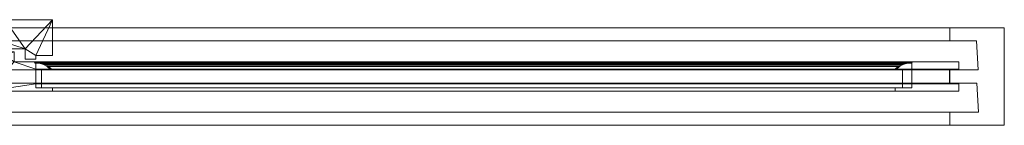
# Model space of a CAD drawing. Header units: millimetres. Extents: x -1308 to 466, y 595 to 690.
# Tile 2 of 2: x -421 to 466, y 595 to 690. Entities that reach past the tile are written whole.
import ezdxf

# ---------------------------------------------------------------- set-up
doc = ezdxf.new("R2010")
doc.units = ezdxf.units.MM
doc.layers.add('A-GLAZ', color=151, linetype='Continuous', lineweight=9)

# ---------------------------------------------------------------- blocks, each defined once
blk = doc.blocks.new('48_1 REH_EX-SLIDE-MN3 EX-H1 EX-2 HOJAS - 48_1 REH_EX-SLIDE-MN3 EX-H1 EX-2 HOJAS-350647-_3D_')
at = {"layer": 'A-GLAZ'}
mesh = blk.add_polyface(dxfattribs=at)
corners = [(-887, -94, 1718), (-887, -6, 1718), (-887, -6, 800), (-887, -94, 800)]
mesh.append_faces([[corners[k] for k in face] for face in [(3, 0, 1, 2)]])
mesh = blk.add_polyface(dxfattribs=at)
corners = [(-887, -94, 800), (-887, -6, 800), (887, -6, 800), (887, -94, 800)]
mesh.append_faces([[corners[k] for k in face] for face in [(0, 1, 2, 3)]])
mesh = blk.add_polyface(dxfattribs=at)
corners = [(-887, -6, 800), (-887, -6, 1718), (887, -6, 1718), (887, -6, 800), (838, -6, 849), (838, -6, 1669), (-838, -6, 1669), (-838, -6, 849)]
mesh.append_faces([[corners[k] for k in face] for face in [(2, 5, 6, 1), (1, 6, 7, 0)]], dxfattribs={"vtx0": -1, "vtx2": -1})
mesh.append_faces([[corners[k] for k in face] for face in [(4, 5, 2, 3), (7, 4, 3, 0)]], dxfattribs={"vtx1": -1, "vtx3": -1})
mesh = blk.add_polyface(dxfattribs=at)
corners = [(887, -94, 1718), (887, -6, 1718), (-887, -6, 1718), (-887, -94, 1718)]
mesh.append_faces([[corners[k] for k in face] for face in [(3, 0, 1, 2)]])
mesh = blk.add_polyface(dxfattribs=at)
corners = [(-838, -6, 1669), (-838, -18, 1669), (-838, -18, 849), (-838, -6, 849)]
mesh.append_faces([[corners[k] for k in face] for face in [(3, 0, 1, 2)]])
mesh = blk.add_polyface(dxfattribs=at)
corners = [(-838, -6, 849), (-838, -18, 849), (838, -18, 849), (838, -6, 849)]
mesh.append_faces([[corners[k] for k in face] for face in [(0, 1, 2, 3)]])
mesh = blk.add_polyface(dxfattribs=at)
corners = [(838, -6, 1669), (838, -18, 1669), (-838, -18, 1669), (-838, -6, 1669)]
mesh.append_faces([[corners[k] for k in face] for face in [(0, 1, 2, 3)]])
mesh = blk.add_polyface(dxfattribs=at)
corners = [(-863.71, -18, 1694.71), (-862.12, -44, 1693.12), (-862.12, -44, 824.88), (-863.71, -18, 823.29)]
mesh.append_faces([[corners[k] for k in face] for face in [(0, 1, 2, 3)]])
mesh = blk.add_polyface(dxfattribs=at)
corners = [(-863.71, -18, 823.29), (-862.12, -44, 824.88), (862.12, -44, 824.88), (863.71, -18, 823.29)]
mesh.append_faces([[corners[k] for k in face] for face in [(0, 1, 2, 3)]])
mesh = blk.add_polyface(dxfattribs=at)
corners = [(863.71, -18, 823.29), (863.71, -18, 1694.71), (-863.71, -18, 1694.71), (-863.71, -18, 823.29), (-838, -18, 849), (-838, -18, 1669), (838, -18, 1669), (838, -18, 849)]
mesh.append_faces([[corners[k] for k in face] for face in [(2, 5, 6, 1), (1, 6, 7, 0)]], dxfattribs={"vtx0": -1, "vtx2": -1})
mesh.append_faces([[corners[k] for k in face] for face in [(4, 5, 2, 3), (7, 4, 3, 0)]], dxfattribs={"vtx1": -1, "vtx3": -1})
mesh = blk.add_polyface(dxfattribs=at)
corners = [(863.71, -18, 1694.71), (862.12, -44, 1693.12), (-862.12, -44, 1693.12), (-863.71, -18, 1694.71)]
mesh.append_faces([[corners[k] for k in face] for face in [(3, 0, 1, 2)]])
mesh = blk.add_polyface(dxfattribs=at)
corners = [(-862.12, -44, 824.88), (-862.12, -44, 1693.12), (862.12, -44, 1693.12), (862.12, -44, 824.88), (838, -44, 849), (838, -44, 1669), (-838, -44, 1669), (-838, -44, 849)]
mesh.append_faces([[corners[k] for k in face] for face in [(2, 5, 6, 1), (1, 6, 7, 0)]], dxfattribs={"vtx0": -1, "vtx2": -1})
mesh.append_faces([[corners[k] for k in face] for face in [(4, 5, 2, 3), (7, 4, 3, 0)]], dxfattribs={"vtx1": -1, "vtx3": -1})
mesh = blk.add_polyface(dxfattribs=at)
corners = [(29.7, -36.8, 841), (29.7, -69.2, 841), (14.6, -69.2, 841), (14.6, -72.3, 841), (5, -72.3, 841), (5, -63.2, 841), (-846, -63.2, 841), (-846, -56.48, 841), (-14.58, -56.48, 841), (-14.58, -43.38, 841), (-846, -43.38, 841), (-846, -36.8, 841)]
mesh.append_faces([[corners[k] for k in face] for face in [(2, 5, 0, 1)]], dxfattribs={"vtx0": -1, "vtx1": -1})
mesh.append_faces([[corners[k] for k in face] for face in [(5, 8, 9, 0)]], dxfattribs={"vtx0": -1, "vtx2": -1, "vtx3": -1})
mesh.append_faces([[corners[k] for k in face] for face in [(11, 0, 9, 10)]], dxfattribs={"vtx1": -1})
mesh.append_faces([[corners[k] for k in face] for face in [(6, 7, 8, 5)]], dxfattribs={"vtx2": -1})
mesh.append_faces([[corners[k] for k in face] for face in [(2, 3, 4, 5)]], dxfattribs={"vtx3": -1})
mesh = blk.add_polyface(dxfattribs=at)
corners = [(-846, -36.8, 1677), (-846, -36.8, 841), (-846, -43.38, 841), (-846, -43.38, 1677)]
mesh.append_faces([[corners[k] for k in face] for face in [(3, 0, 1, 2)]])
mesh = blk.add_polyface(dxfattribs=at)
corners = [(-846, -36.8, 1677), (29.7, -36.8, 1677), (29.7, -36.8, 841), (-846, -36.8, 841), (-29.7, -36.8, 898.4), (-29.7, -36.8, 1619.6), (-788.6, -36.8, 1619.6), (-788.6, -36.8, 898.4)]
mesh.append_faces([[corners[k] for k in face] for face in [(0, 6, 7, 3), (4, 2, 3, 7)]], dxfattribs={"vtx0": -1, "vtx2": -1})
mesh.append_faces([[corners[k] for k in face] for face in [(0, 1, 5, 6), (4, 5, 1, 2)]], dxfattribs={"vtx1": -1, "vtx3": -1})
mesh = blk.add_polyface(dxfattribs=at)
corners = [(5, -63.2, 1677), (5, -72.3, 1677), (14.6, -72.3, 1677), (14.6, -69.2, 1677), (29.7, -69.2, 1677), (29.7, -36.8, 1677), (-846, -36.8, 1677), (-846, -43.38, 1677), (-14.58, -43.38, 1677), (-14.58, -56.48, 1677), (-846, -56.48, 1677), (-846, -63.2, 1677)]
mesh.append_faces([[corners[k] for k in face] for face in [(8, 5, 6, 7)]], dxfattribs={"vtx0": -1})
mesh.append_faces([[corners[k] for k in face] for face in [(3, 5, 0, 1)]], dxfattribs={"vtx0": -1, "vtx1": -1, "vtx3": -1})
mesh.append_faces([[corners[k] for k in face] for face in [(4, 5, 3)]], dxfattribs={"vtx1": -1})
mesh.append_faces([[corners[k] for k in face] for face in [(8, 9, 0, 5)]], dxfattribs={"vtx1": -1, "vtx2": -1, "vtx3": -1})
mesh.append_faces([[corners[k] for k in face] for face in [(1, 2, 3)]], dxfattribs={"vtx2": -1})
mesh.append_faces([[corners[k] for k in face] for face in [(9, 10, 11, 0)]], dxfattribs={"vtx3": -1})
mesh = blk.add_polyface(dxfattribs=at)
corners = [(-846, -43.38, 1677), (-846, -43.38, 841), (-14.58, -43.38, 841), (-14.58, -43.38, 849.5), (-837.5, -43.38, 849.5), (-837.5, -43.38, 1668.5), (-14.58, -43.38, 1668.5), (-14.58, -43.38, 1677)]
mesh.append_faces([[corners[k] for k in face] for face in [(4, 5, 0, 1)]], dxfattribs={"vtx1": -1, "vtx3": -1})
mesh.append_faces([[corners[k] for k in face] for face in [(2, 3, 4, 1)]], dxfattribs={"vtx2": -1})
mesh.append_faces([[corners[k] for k in face] for face in [(5, 6, 7, 0)]], dxfattribs={"vtx3": -1})
mesh = blk.add_polyface(dxfattribs=at)
corners = [(-838, -44, 1669), (-838, -56, 1669), (-838, -56, 849), (-838, -44, 849)]
mesh.append_faces([[corners[k] for k in face] for face in [(0, 1, 2, 3)]])
mesh = blk.add_polyface(dxfattribs=at)
corners = [(-838, -44, 849), (-838, -56, 849), (838, -56, 849), (838, -44, 849)]
mesh.append_faces([[corners[k] for k in face] for face in [(0, 1, 2, 3)]])
mesh = blk.add_polyface(dxfattribs=at)
corners = [(838, -44, 1669), (838, -56, 1669), (-838, -56, 1669), (-838, -44, 1669)]
mesh.append_faces([[corners[k] for k in face] for face in [(0, 1, 2, 3)]])
mesh = blk.add_polyface(dxfattribs=at)
corners = [(-837.5, -56.48, 849.5), (-837.5, -43.38, 849.5), (-14.58, -43.38, 849.5), (-14.58, -56.48, 849.5)]
mesh.append_faces([[corners[k] for k in face] for face in [(0, 1, 2, 3)]])
mesh = blk.add_polyface(dxfattribs=at)
corners = [(-837.5, -43.38, 1668.5), (-837.5, -43.38, 849.5), (-837.5, -56.48, 849.5), (-837.5, -56.48, 1668.5)]
mesh.append_faces([[corners[k] for k in face] for face in [(3, 0, 1, 2)]])
mesh = blk.add_polyface(dxfattribs=at)
corners = [(-837.5, -43.38, 1668.5), (-837.5, -56.48, 1668.5), (-14.58, -56.48, 1668.5), (-14.58, -43.38, 1668.5)]
mesh.append_faces([[corners[k] for k in face] for face in [(2, 3, 0, 1)]])
mesh = blk.add_polyface(dxfattribs=at)
corners = [(-803.72, -39.72, 1634.72), (-803.72, -39.72, 883.28), (-14.58, -39.72, 883.28), (-14.58, -39.72, 1634.72), (-29.7, -39.72, 1619.6), (-29.7, -39.72, 898.4), (-788.6, -39.72, 898.4), (-788.6, -39.72, 1619.6)]
mesh.append_faces([[corners[k] for k in face] for face in [(0, 7, 4, 3), (3, 4, 5, 2)]], dxfattribs={"vtx0": -1, "vtx2": -1})
mesh.append_faces([[corners[k] for k in face] for face in [(6, 7, 0, 1), (5, 6, 1, 2)]], dxfattribs={"vtx1": -1, "vtx3": -1})
mesh = blk.add_polyface(dxfattribs=at)
corners = [(-803.72, -39.72, 1634.72), (-803.72, -62.79, 1634.72), (-803.72, -62.79, 883.28), (-803.72, -39.72, 883.28)]
mesh.append_faces([[corners[k] for k in face] for face in [(0, 1, 2, 3)]])
mesh = blk.add_polyface(dxfattribs=at)
corners = [(-14.58, -39.72, 883.28), (-803.72, -39.72, 883.28), (-803.72, -62.79, 883.28), (-14.58, -62.79, 883.28)]
mesh.append_faces([[corners[k] for k in face] for face in [(1, 2, 3, 0)]])
mesh = blk.add_polyface(dxfattribs=at)
corners = [(-803.72, -62.79, 1634.72), (-803.72, -39.72, 1634.72), (-14.58, -39.72, 1634.72), (-14.58, -62.79, 1634.72)]
mesh.append_faces([[corners[k] for k in face] for face in [(1, 2, 3, 0)]])
at = {"layer": 'A-GLAZ', "transparency": 33554496}
mesh = blk.add_polyface(dxfattribs=at)
corners = [(-795.3, -56, 882.1), (-795.3, -56, 1635.9), (-795.3, -39.72, 1635.9), (-795.3, -39.72, 882.1)]
mesh.append_faces([[corners[k] for k in face] for face in [(0, 1, 2, 3)]])
mesh = blk.add_polyface(dxfattribs=at)
corners = [(-19.79, -56, 882.1), (-795.3, -56, 882.1), (-795.3, -39.72, 882.1), (-19.79, -39.72, 882.1)]
mesh.append_faces([[corners[k] for k in face] for face in [(3, 0, 1, 2)]])
mesh = blk.add_polyface(dxfattribs=at)
corners = [(-19.79, -39.72, 1635.9), (-19.79, -39.72, 882.1), (-795.3, -39.72, 882.1), (-795.3, -39.72, 1635.9)]
mesh.append_faces([[corners[k] for k in face] for face in [(2, 3, 0, 1)]])
mesh = blk.add_polyface(dxfattribs=at)
corners = [(-795.3, -56, 1635.9), (-19.79, -56, 1635.9), (-19.79, -39.72, 1635.9), (-795.3, -39.72, 1635.9)]
mesh.append_faces([[corners[k] for k in face] for face in [(3, 0, 1, 2)]])
at = {"layer": 'A-GLAZ'}
mesh = blk.add_polyface(dxfattribs=at)
corners = [(-788.6, -39.72, 1619.6), (-788.6, -39.72, 898.4), (-788.6, -36.8, 898.4), (-788.6, -36.8, 1619.6)]
mesh.append_faces([[corners[k] for k in face] for face in [(3, 0, 1, 2)]])
mesh = blk.add_polyface(dxfattribs=at)
corners = [(-788.6, -36.8, 898.4), (-788.6, -39.72, 898.4), (-29.7, -39.72, 898.4), (-29.7, -36.8, 898.4)]
mesh.append_faces([[corners[k] for k in face] for face in [(0, 1, 2, 3)]])
mesh = blk.add_polyface(dxfattribs=at)
corners = [(-788.6, -39.72, 1619.6), (-788.6, -36.8, 1619.6), (-29.7, -36.8, 1619.6), (-29.7, -39.72, 1619.6)]
mesh.append_faces([[corners[k] for k in face] for face in [(1, 2, 3, 0)]])
mesh = blk.add_polyface(dxfattribs=at)
corners = [(-29.7, -36.8, 1619.6), (-29.7, -36.8, 898.4), (-29.7, -39.72, 898.4), (-29.7, -39.72, 1619.6)]
mesh.append_faces([[corners[k] for k in face] for face in [(2, 3, 0, 1)]])
at = {"layer": 'A-GLAZ', "transparency": 33554496}
mesh = blk.add_polyface(dxfattribs=at)
corners = [(-19.79, -56, 1635.9), (-19.79, -56, 882.1), (-19.79, -39.72, 882.1), (-19.79, -39.72, 1635.9)]
mesh.append_faces([[corners[k] for k in face] for face in [(0, 1, 2, 3)]])
at = {"layer": 'A-GLAZ'}
mesh = blk.add_polyface(dxfattribs=at)
corners = [(-14.58, -43.38, 841), (-14.58, -56.48, 841), (-14.58, -56.48, 849.5), (-14.58, -43.38, 849.5), (-14.58, -62.79, 883.28), (-14.58, -62.79, 1634.72), (-14.58, -39.72, 1634.72), (-14.58, -39.72, 883.28), (-14.58, -56.48, 1677), (-14.58, -43.38, 1677), (-14.58, -43.38, 1668.5), (-14.58, -56.48, 1668.5)]
mesh.append_faces([[corners[k] for k in face] for face in [(2, 3, 0, 1), (4, 5, 6, 7), (11, 8, 9, 10)]])
mesh = blk.add_polyface(dxfattribs=at)
corners = [(-863.59, -56, 1694.59), (-862, -82, 1693), (-862, -82, 825), (-863.59, -56, 823.41)]
mesh.append_faces([[corners[k] for k in face] for face in [(0, 1, 2, 3)]])
mesh = blk.add_polyface(dxfattribs=at)
corners = [(-863.59, -56, 823.41), (-862, -82, 825), (862, -82, 825), (863.59, -56, 823.41)]
mesh.append_faces([[corners[k] for k in face] for face in [(0, 1, 2, 3)]])
mesh = blk.add_polyface(dxfattribs=at)
corners = [(863.59, -56, 823.41), (863.59, -56, 1694.59), (-863.59, -56, 1694.59), (-863.59, -56, 823.41), (-838, -56, 849), (-838, -56, 1669), (838, -56, 1669), (838, -56, 849)]
mesh.append_faces([[corners[k] for k in face] for face in [(2, 5, 6, 1), (1, 6, 7, 0)]], dxfattribs={"vtx0": -1, "vtx2": -1})
mesh.append_faces([[corners[k] for k in face] for face in [(4, 5, 2, 3), (7, 4, 3, 0)]], dxfattribs={"vtx1": -1, "vtx3": -1})
mesh = blk.add_polyface(dxfattribs=at)
corners = [(863.59, -56, 1694.59), (862, -82, 1693), (-862, -82, 1693), (-863.59, -56, 1694.59)]
mesh.append_faces([[corners[k] for k in face] for face in [(3, 0, 1, 2)]])
mesh = blk.add_polyface(dxfattribs=at)
corners = [(-846, -56.48, 1677), (-846, -56.48, 841), (-846, -63.2, 841), (-846, -63.2, 1677)]
mesh.append_faces([[corners[k] for k in face] for face in [(3, 0, 1, 2)]])
mesh = blk.add_polyface(dxfattribs=at)
corners = [(-837.5, -56.48, 1668.5), (-837.5, -56.48, 849.5), (-14.58, -56.48, 849.5), (-14.58, -56.48, 841), (-846, -56.48, 841), (-846, -56.48, 1677), (-14.58, -56.48, 1677), (-14.58, -56.48, 1668.5)]
mesh.append_faces([[corners[k] for k in face] for face in [(0, 1, 4, 5)]], dxfattribs={"vtx1": -1, "vtx3": -1})
mesh.append_faces([[corners[k] for k in face] for face in [(6, 7, 0, 5)]], dxfattribs={"vtx2": -1})
mesh.append_faces([[corners[k] for k in face] for face in [(1, 2, 3, 4)]], dxfattribs={"vtx3": -1})
mesh = blk.add_polyface(dxfattribs=at)
corners = [(-788.72, -56.71, 898.28), (-791.93, -59.52, 895.07), (-795.67, -61.55, 891.33), (-799.78, -62.69, 887.22), (-804.03, -62.9, 882.97), (-13.27, -62.9, 882.97), (-17.52, -62.69, 887.22), (-21.63, -61.55, 891.33), (-25.37, -59.52, 895.07), (-28.58, -56.71, 898.28)]
mesh.append_faces([[corners[k] for k in face] for face in [(5, 6, 3, 4), (0, 1, 8, 9)]], dxfattribs={"vtx1": -1})
mesh.append_faces([[corners[k] for k in face] for face in [(2, 3, 6, 7), (7, 8, 1, 2)]], dxfattribs={"vtx1": -1, "vtx3": -1})
mesh = blk.add_polyface(dxfattribs=at)
corners = [(-788.72, -56.71, 1619.72), (-791.93, -59.52, 1622.93), (-795.67, -61.55, 1626.67), (-799.78, -62.69, 1630.78), (-804.03, -62.9, 1635.03), (-804.03, -62.9, 882.97), (-799.78, -62.69, 887.22), (-795.67, -61.55, 891.33), (-791.93, -59.52, 895.07), (-788.72, -56.71, 898.28)]
mesh.append_faces([[corners[k] for k in face] for face in [(5, 6, 3, 4), (0, 1, 8, 9)]], dxfattribs={"vtx1": -1})
mesh.append_faces([[corners[k] for k in face] for face in [(2, 3, 6, 7), (7, 8, 1, 2)]], dxfattribs={"vtx1": -1, "vtx3": -1})
mesh = blk.add_polyface(dxfattribs=at)
corners = [(-28.58, -56.71, 1619.72), (-25.37, -59.52, 1622.93), (-21.63, -61.55, 1626.67), (-17.52, -62.69, 1630.78), (-13.27, -62.9, 1635.03), (-804.03, -62.9, 1635.03), (-799.78, -62.69, 1630.78), (-795.67, -61.55, 1626.67), (-791.93, -59.52, 1622.93), (-788.72, -56.71, 1619.72)]
mesh.append_faces([[corners[k] for k in face] for face in [(5, 6, 3, 4), (0, 1, 8, 9)]], dxfattribs={"vtx1": -1})
mesh.append_faces([[corners[k] for k in face] for face in [(2, 3, 6, 7), (7, 8, 1, 2)]], dxfattribs={"vtx1": -1, "vtx3": -1})
mesh = blk.add_polyface(dxfattribs=at)
corners = [(-804.03, -62.9, 882.97), (-803.72, -62.06, 883.28), (-13.58, -62.06, 883.28), (-13.27, -62.9, 882.97)]
mesh.append_faces([[corners[k] for k in face] for face in [(0, 1, 2, 3)]])
mesh = blk.add_polyface(dxfattribs=at)
corners = [(-804.03, -62.9, 1635.03), (-803.72, -62.06, 1634.72), (-803.72, -62.06, 883.28), (-804.03, -62.9, 882.97)]
mesh.append_faces([[corners[k] for k in face] for face in [(0, 1, 2, 3)]])
mesh = blk.add_polyface(dxfattribs=at)
corners = [(-13.27, -62.9, 1635.03), (-13.58, -62.06, 1634.72), (-803.72, -62.06, 1634.72), (-804.03, -62.9, 1635.03)]
mesh.append_faces([[corners[k] for k in face] for face in [(0, 1, 2, 3)]])
mesh = blk.add_polyface(dxfattribs=at)
corners = [(-803.72, -62.06, 883.28), (-799.77, -61.87, 887.23), (-795.96, -60.83, 891.04), (-792.47, -58.98, 894.53), (-789.46, -56.42, 897.54), (-27.84, -56.42, 897.54), (-24.83, -58.98, 894.53), (-21.34, -60.83, 891.04), (-17.53, -61.87, 887.23), (-13.58, -62.06, 883.28)]
mesh.append_faces([[corners[k] for k in face] for face in [(0, 1, 8, 9)]], dxfattribs={"vtx1": -1})
mesh.append_faces([[corners[k] for k in face] for face in [(2, 3, 6, 7), (7, 8, 1, 2)]], dxfattribs={"vtx1": -1, "vtx3": -1})
mesh.append_faces([[corners[k] for k in face] for face in [(3, 4, 5, 6)]], dxfattribs={"vtx3": -1})
mesh = blk.add_polyface(dxfattribs=at)
corners = [(-803.72, -62.06, 1634.72), (-799.77, -61.87, 1630.77), (-795.96, -60.83, 1626.96), (-792.47, -58.98, 1623.47), (-789.46, -56.42, 1620.46), (-789.46, -56.42, 897.54), (-792.47, -58.98, 894.53), (-795.96, -60.83, 891.04), (-799.77, -61.87, 887.23), (-803.72, -62.06, 883.28)]
mesh.append_faces([[corners[k] for k in face] for face in [(0, 1, 8, 9)]], dxfattribs={"vtx1": -1})
mesh.append_faces([[corners[k] for k in face] for face in [(2, 3, 6, 7), (7, 8, 1, 2)]], dxfattribs={"vtx1": -1, "vtx3": -1})
mesh.append_faces([[corners[k] for k in face] for face in [(3, 4, 5, 6)]], dxfattribs={"vtx3": -1})
mesh = blk.add_polyface(dxfattribs=at)
corners = [(-13.58, -62.06, 1634.72), (-17.53, -61.87, 1630.77), (-21.34, -60.83, 1626.96), (-24.83, -58.98, 1623.47), (-27.84, -56.42, 1620.46), (-789.46, -56.42, 1620.46), (-792.47, -58.98, 1623.47), (-795.96, -60.83, 1626.96), (-799.77, -61.87, 1630.77), (-803.72, -62.06, 1634.72)]
mesh.append_faces([[corners[k] for k in face] for face in [(0, 1, 8, 9)]], dxfattribs={"vtx1": -1})
mesh.append_faces([[corners[k] for k in face] for face in [(2, 3, 6, 7), (7, 8, 1, 2)]], dxfattribs={"vtx1": -1, "vtx3": -1})
mesh.append_faces([[corners[k] for k in face] for face in [(3, 4, 5, 6)]], dxfattribs={"vtx3": -1})
at = {"layer": 'A-GLAZ', "transparency": 33554496}
mesh = blk.add_polyface(dxfattribs=at)
corners = [(-19.79, -56, 1635.9), (-795.3, -56, 1635.9), (-795.3, -56, 882.1), (-19.79, -56, 882.1)]
mesh.append_faces([[corners[k] for k in face] for face in [(3, 0, 1, 2)]])
at = {"layer": 'A-GLAZ'}
mesh = blk.add_polyface(dxfattribs=at)
corners = [(-789.46, -56.42, 1620.46), (-789.38, -56.36, 1620.38), (-789.29, -56.31, 1620.29), (-789.19, -56.29, 1620.19), (-789.09, -56.29, 1620.09), (-788.99, -56.32, 1619.99), (-788.9, -56.37, 1619.9), (-788.83, -56.44, 1619.83), (-788.77, -56.52, 1619.77), (-788.74, -56.61, 1619.74), (-788.72, -56.71, 1619.72), (-788.72, -56.71, 898.28), (-788.74, -56.61, 898.26), (-788.77, -56.52, 898.23), (-788.83, -56.44, 898.17), (-788.9, -56.37, 898.1), (-788.99, -56.32, 898.01), (-789.09, -56.29, 897.91), (-789.19, -56.29, 897.81), (-789.29, -56.31, 897.71), (-789.38, -56.36, 897.62), (-789.46, -56.42, 897.54)]
mesh.append_faces([[corners[k] for k in face] for face in [(11, 12, 9, 10)]], dxfattribs={"vtx1": -1})
mesh.append_faces([[corners[k] for k in face] for face in [(14, 15, 6, 7), (13, 14, 7, 8), (12, 13, 8, 9), (5, 6, 15, 16), (17, 18, 3, 4), (19, 20, 1, 2), (18, 19, 2, 3), (16, 17, 4, 5)]], dxfattribs={"vtx1": -1, "vtx3": -1})
mesh.append_faces([[corners[k] for k in face] for face in [(20, 21, 0, 1)]], dxfattribs={"vtx3": -1})
mesh = blk.add_polyface(dxfattribs=at)
corners = [(-789.46, -56.42, 897.54), (-789.38, -56.36, 897.62), (-789.29, -56.31, 897.71), (-789.19, -56.29, 897.81), (-789.09, -56.29, 897.91), (-788.99, -56.32, 898.01), (-788.9, -56.37, 898.1), (-788.83, -56.44, 898.17), (-788.77, -56.52, 898.23), (-788.74, -56.61, 898.26), (-788.72, -56.71, 898.28), (-28.58, -56.71, 898.28), (-28.56, -56.61, 898.26), (-28.53, -56.52, 898.23), (-28.47, -56.44, 898.17), (-28.4, -56.37, 898.1), (-28.31, -56.32, 898.01), (-28.21, -56.29, 897.91), (-28.11, -56.29, 897.81), (-28.01, -56.31, 897.71), (-27.92, -56.36, 897.62), (-27.84, -56.42, 897.54)]
mesh.append_faces([[corners[k] for k in face] for face in [(11, 12, 9, 10)]], dxfattribs={"vtx1": -1})
mesh.append_faces([[corners[k] for k in face] for face in [(14, 15, 6, 7), (13, 14, 7, 8), (12, 13, 8, 9), (5, 6, 15, 16), (17, 18, 3, 4), (19, 20, 1, 2), (18, 19, 2, 3), (16, 17, 4, 5)]], dxfattribs={"vtx1": -1, "vtx3": -1})
mesh.append_faces([[corners[k] for k in face] for face in [(20, 21, 0, 1)]], dxfattribs={"vtx3": -1})
mesh = blk.add_polyface(dxfattribs=at)
corners = [(-27.84, -56.42, 1620.46), (-27.92, -56.36, 1620.38), (-28.01, -56.31, 1620.29), (-28.11, -56.29, 1620.19), (-28.21, -56.29, 1620.09), (-28.31, -56.32, 1619.99), (-28.4, -56.37, 1619.9), (-28.47, -56.44, 1619.83), (-28.53, -56.52, 1619.77), (-28.56, -56.61, 1619.74), (-28.58, -56.71, 1619.72), (-788.72, -56.71, 1619.72), (-788.74, -56.61, 1619.74), (-788.77, -56.52, 1619.77), (-788.83, -56.44, 1619.83), (-788.9, -56.37, 1619.9), (-788.99, -56.32, 1619.99), (-789.09, -56.29, 1620.09), (-789.19, -56.29, 1620.19), (-789.29, -56.31, 1620.29), (-789.38, -56.36, 1620.38), (-789.46, -56.42, 1620.46)]
mesh.append_faces([[corners[k] for k in face] for face in [(11, 12, 9, 10)]], dxfattribs={"vtx1": -1})
mesh.append_faces([[corners[k] for k in face] for face in [(14, 15, 6, 7), (13, 14, 7, 8), (12, 13, 8, 9), (5, 6, 15, 16), (17, 18, 3, 4), (19, 20, 1, 2), (18, 19, 2, 3), (16, 17, 4, 5)]], dxfattribs={"vtx1": -1, "vtx3": -1})
mesh.append_faces([[corners[k] for k in face] for face in [(20, 21, 0, 1)]], dxfattribs={"vtx3": -1})
mesh = blk.add_polyface(dxfattribs=at)
corners = [(-27.84, -56.42, 897.54), (-27.92, -56.36, 897.62), (-28.01, -56.31, 897.71), (-28.11, -56.29, 897.81), (-28.21, -56.29, 897.91), (-28.31, -56.32, 898.01), (-28.4, -56.37, 898.1), (-28.47, -56.44, 898.17), (-28.53, -56.52, 898.23), (-28.56, -56.61, 898.26), (-28.58, -56.71, 898.28), (-28.58, -56.71, 1619.72), (-28.56, -56.61, 1619.74), (-28.53, -56.52, 1619.77), (-28.47, -56.44, 1619.83), (-28.4, -56.37, 1619.9), (-28.31, -56.32, 1619.99), (-28.21, -56.29, 1620.09), (-28.11, -56.29, 1620.19), (-28.01, -56.31, 1620.29), (-27.92, -56.36, 1620.38), (-27.84, -56.42, 1620.46)]
mesh.append_faces([[corners[k] for k in face] for face in [(11, 12, 9, 10)]], dxfattribs={"vtx1": -1})
mesh.append_faces([[corners[k] for k in face] for face in [(14, 15, 6, 7), (13, 14, 7, 8), (12, 13, 8, 9), (5, 6, 15, 16), (17, 18, 3, 4), (19, 20, 1, 2), (18, 19, 2, 3), (16, 17, 4, 5)]], dxfattribs={"vtx1": -1, "vtx3": -1})
mesh.append_faces([[corners[k] for k in face] for face in [(20, 21, 0, 1)]], dxfattribs={"vtx3": -1})
mesh = blk.add_polyface(dxfattribs=at)
corners = [(-28.58, -56.71, 898.28), (-25.37, -59.52, 895.07), (-21.63, -61.55, 891.33), (-17.52, -62.69, 887.22), (-13.27, -62.9, 882.97), (-13.27, -62.9, 1635.03), (-17.52, -62.69, 1630.78), (-21.63, -61.55, 1626.67), (-25.37, -59.52, 1622.93), (-28.58, -56.71, 1619.72)]
mesh.append_faces([[corners[k] for k in face] for face in [(5, 6, 3, 4), (0, 1, 8, 9)]], dxfattribs={"vtx1": -1})
mesh.append_faces([[corners[k] for k in face] for face in [(2, 3, 6, 7), (7, 8, 1, 2)]], dxfattribs={"vtx1": -1, "vtx3": -1})
mesh = blk.add_polyface(dxfattribs=at)
corners = [(-13.58, -62.06, 883.28), (-17.53, -61.87, 887.23), (-21.34, -60.83, 891.04), (-24.83, -58.98, 894.53), (-27.84, -56.42, 897.54), (-27.84, -56.42, 1620.46), (-24.83, -58.98, 1623.47), (-21.34, -60.83, 1626.96), (-17.53, -61.87, 1630.77), (-13.58, -62.06, 1634.72)]
mesh.append_faces([[corners[k] for k in face] for face in [(0, 1, 8, 9)]], dxfattribs={"vtx1": -1})
mesh.append_faces([[corners[k] for k in face] for face in [(2, 3, 6, 7), (7, 8, 1, 2)]], dxfattribs={"vtx1": -1, "vtx3": -1})
mesh.append_faces([[corners[k] for k in face] for face in [(3, 4, 5, 6)]], dxfattribs={"vtx3": -1})
mesh = blk.add_polyface(dxfattribs=at)
corners = [(-13.27, -62.9, 882.97), (-13.58, -62.06, 883.28), (-13.58, -62.06, 1634.72), (-13.27, -62.9, 1635.03)]
mesh.append_faces([[corners[k] for k in face] for face in [(3, 0, 1, 2)]])
mesh = blk.add_polyface(dxfattribs=at)
corners = [(-846, -63.2, 841), (5, -63.2, 841), (5, -63.2, 1677), (-846, -63.2, 1677), (-13.4, -63.2, 1635.9), (-13.4, -63.2, 882.1), (-804.9, -63.2, 882.1), (-804.9, -63.2, 1635.9)]
mesh.append_faces([[corners[k] for k in face] for face in [(2, 4, 5, 1), (6, 0, 1, 5)]], dxfattribs={"vtx0": -1, "vtx2": -1})
mesh.append_faces([[corners[k] for k in face] for face in [(2, 3, 7, 4), (6, 7, 3, 0)]], dxfattribs={"vtx1": -1, "vtx3": -1})
mesh = blk.add_polyface(dxfattribs=at)
corners = [(-803.72, -62.79, 883.28), (-804.9, -63.2, 882.1), (-13.4, -63.2, 882.1), (-14.58, -62.79, 883.28)]
mesh.append_faces([[corners[k] for k in face] for face in [(0, 1, 2, 3)]])
mesh = blk.add_polyface(dxfattribs=at)
corners = [(-804.9, -63.2, 1635.9), (-804.9, -63.2, 882.1), (-803.72, -62.79, 883.28), (-803.72, -62.79, 1634.72)]
mesh.append_faces([[corners[k] for k in face] for face in [(3, 0, 1, 2)]])
mesh = blk.add_polyface(dxfattribs=at)
corners = [(-804.9, -63.2, 1635.9), (-803.72, -62.79, 1634.72), (-14.58, -62.79, 1634.72), (-13.4, -63.2, 1635.9)]
mesh.append_faces([[corners[k] for k in face] for face in [(1, 2, 3, 0)]])
mesh = blk.add_polyface(dxfattribs=at)
corners = [(-5, -74.8, 841), (846, -74.8, 841), (846, -81.38, 841), (14.58, -81.38, 841), (14.58, -100.79, 841), (13.4, -101.2, 841), (-29.7, -101.2, 841), (-29.7, -68.8, 841), (-14.6, -68.8, 841), (-14.6, -65.7, 841), (-5, -65.7, 841)]
mesh.append_faces([[corners[k] for k in face] for face in [(8, 6, 7)]], dxfattribs={"vtx0": -1})
mesh.append_faces([[corners[k] for k in face] for face in [(6, 8, 0, 5)]], dxfattribs={"vtx0": -1, "vtx1": -1, "vtx2": -1})
mesh.append_faces([[corners[k] for k in face] for face in [(10, 0, 8, 9)]], dxfattribs={"vtx1": -1})
mesh.append_faces([[corners[k] for k in face] for face in [(1, 2, 3, 0)]], dxfattribs={"vtx2": -1})
mesh.append_faces([[corners[k] for k in face] for face in [(3, 4, 5, 0)]], dxfattribs={"vtx2": -1, "vtx3": -1})
mesh = blk.add_polyface(dxfattribs=at)
corners = [(846, -81.38, 1677), (846, -74.8, 1677), (-5, -74.8, 1677), (-5, -65.7, 1677), (-14.6, -65.7, 1677), (-14.6, -68.8, 1677), (-29.7, -68.8, 1677), (-29.7, -101.2, 1677), (13.4, -101.2, 1677), (14.58, -100.79, 1677), (14.58, -81.38, 1677)]
mesh.append_faces([[corners[k] for k in face] for face in [(5, 2, 3, 4)]], dxfattribs={"vtx0": -1})
mesh.append_faces([[corners[k] for k in face] for face in [(8, 2, 7)]], dxfattribs={"vtx0": -1, "vtx1": -1})
mesh.append_faces([[corners[k] for k in face] for face in [(5, 6, 7, 2), (8, 9, 10, 2)]], dxfattribs={"vtx2": -1, "vtx3": -1})
mesh.append_faces([[corners[k] for k in face] for face in [(10, 0, 1, 2)]], dxfattribs={"vtx3": -1})
mesh = blk.add_polyface(dxfattribs=at)
corners = [(-29.7, -101.2, 1677), (-29.7, -68.8, 1677), (-29.7, -68.8, 841), (-29.7, -101.2, 841)]
mesh.append_faces([[corners[k] for k in face] for face in [(0, 1, 2, 3)]])
mesh = blk.add_polyface(dxfattribs=at)
corners = [(-29.7, -68.8, 1677), (-14.6, -68.8, 1677), (-14.6, -68.8, 841), (-29.7, -68.8, 841)]
mesh.append_faces([[corners[k] for k in face] for face in [(0, 1, 2, 3)]])
mesh = blk.add_polyface(dxfattribs=at)
corners = [(-14.6, -68.8, 1677), (-14.6, -65.7, 1677), (-14.6, -65.7, 841), (-14.6, -68.8, 841)]
mesh.append_faces([[corners[k] for k in face] for face in [(0, 1, 2, 3)]])
mesh = blk.add_polyface(dxfattribs=at)
corners = [(-14.6, -65.7, 1677), (-5, -65.7, 1677), (-5, -65.7, 841), (-14.6, -65.7, 841)]
mesh.append_faces([[corners[k] for k in face] for face in [(0, 1, 2, 3)]])
mesh = blk.add_polyface(dxfattribs=at)
corners = [(-14.58, -62.79, 1634.72), (-14.58, -62.79, 883.28), (-13.4, -63.2, 882.1), (-13.4, -63.2, 1635.9)]
mesh.append_faces([[corners[k] for k in face] for face in [(2, 3, 0, 1)]])
mesh = blk.add_polyface(dxfattribs=at)
corners = [(-5, -65.7, 1677), (-5, -74.8, 1677), (-5, -74.8, 841), (-5, -65.7, 841)]
mesh.append_faces([[corners[k] for k in face] for face in [(3, 0, 1, 2)]])
mesh = blk.add_polyface(dxfattribs=at)
corners = [(-5, -74.8, 1677), (846, -74.8, 1677), (846, -74.8, 841), (-5, -74.8, 841), (788.6, -74.8, 1619.6), (29.7, -74.8, 1619.6), (29.7, -74.8, 898.4), (788.6, -74.8, 898.4)]
mesh.append_faces([[corners[k] for k in face] for face in [(0, 5, 6, 3), (3, 6, 7, 2)]], dxfattribs={"vtx0": -1, "vtx2": -1})
mesh.append_faces([[corners[k] for k in face] for face in [(4, 5, 0, 1), (7, 4, 1, 2)]], dxfattribs={"vtx1": -1, "vtx3": -1})
mesh = blk.add_polyface(dxfattribs=at)
corners = [(-862, -82, 825), (-862, -82, 1693), (862, -82, 1693), (862, -82, 825), (838, -82, 849), (838, -82, 1669), (-838, -82, 1669), (-838, -82, 849)]
mesh.append_faces([[corners[k] for k in face] for face in [(2, 5, 6, 1), (1, 6, 7, 0)]], dxfattribs={"vtx0": -1, "vtx2": -1})
mesh.append_faces([[corners[k] for k in face] for face in [(4, 5, 2, 3), (7, 4, 3, 0)]], dxfattribs={"vtx1": -1, "vtx3": -1})
mesh = blk.add_polyface(dxfattribs=at)
corners = [(-838, -82, 1669), (-838, -94, 1669), (-838, -94, 849), (-838, -82, 849)]
mesh.append_faces([[corners[k] for k in face] for face in [(0, 1, 2, 3)]])
mesh = blk.add_polyface(dxfattribs=at)
corners = [(-838, -82, 849), (-838, -94, 849), (838, -94, 849), (838, -82, 849)]
mesh.append_faces([[corners[k] for k in face] for face in [(0, 1, 2, 3)]])
mesh = blk.add_polyface(dxfattribs=at)
corners = [(838, -82, 1669), (838, -94, 1669), (-838, -94, 1669), (-838, -82, 1669)]
mesh.append_faces([[corners[k] for k in face] for face in [(0, 1, 2, 3)]])
mesh = blk.add_polyface(dxfattribs=at)
corners = [(887, -94, 800), (887, -94, 1718), (-887, -94, 1718), (-887, -94, 800), (-838, -94, 849), (-838, -94, 1669), (838, -94, 1669), (838, -94, 849)]
mesh.append_faces([[corners[k] for k in face] for face in [(2, 5, 6, 1), (1, 6, 7, 0)]], dxfattribs={"vtx0": -1, "vtx2": -1})
mesh.append_faces([[corners[k] for k in face] for face in [(4, 5, 2, 3), (7, 4, 3, 0)]], dxfattribs={"vtx1": -1, "vtx3": -1})
mesh = blk.add_polyface(dxfattribs=at)
corners = [(845.7, -101.2, 1676.7), (13.4, -101.2, 1676.7), (13.4, -101.2, 1677), (-29.7, -101.2, 1677), (-29.7, -101.2, 841), (13.4, -101.2, 841), (13.4, -101.2, 841.3), (845.7, -101.2, 841.3), (804.6, -101.2, 1635.6), (804.6, -101.2, 882.4), (13.4, -101.2, 882.4), (13.4, -101.2, 1635.6)]
mesh.append_faces([[corners[k] for k in face] for face in [(3, 1, 2)]], dxfattribs={"vtx0": -1})
mesh.append_faces([[corners[k] for k in face] for face in [(8, 0, 1, 11)]], dxfattribs={"vtx0": -1, "vtx2": -1})
mesh.append_faces([[corners[k] for k in face] for face in [(10, 11, 4)]], dxfattribs={"vtx1": -1, "vtx2": -1})
mesh.append_faces([[corners[k] for k in face] for face in [(3, 4, 11, 1)]], dxfattribs={"vtx1": -1, "vtx2": -1, "vtx3": -1})
mesh.append_faces([[corners[k] for k in face] for face in [(9, 10, 6, 7), (8, 9, 7, 0)]], dxfattribs={"vtx1": -1, "vtx3": -1})
mesh.append_faces([[corners[k] for k in face] for face in [(4, 5, 6, 10)]], dxfattribs={"vtx2": -1, "vtx3": -1})

msp = doc.modelspace()

# ---------------------------------------------------------------- block references
at = {"layer": 'A-GLAZ', "rotation": 180}
msp.add_blockref('48_1 REH_EX-SLIDE-MN3 EX-H1 EX-2 HOJAS - 48_1 REH_EX-SLIDE-MN3 EX-H1 EX-2 HOJAS-350647-_3D_', (-421.31, 588.87), dxfattribs=at)

doc.saveas('drawing.dxf')
